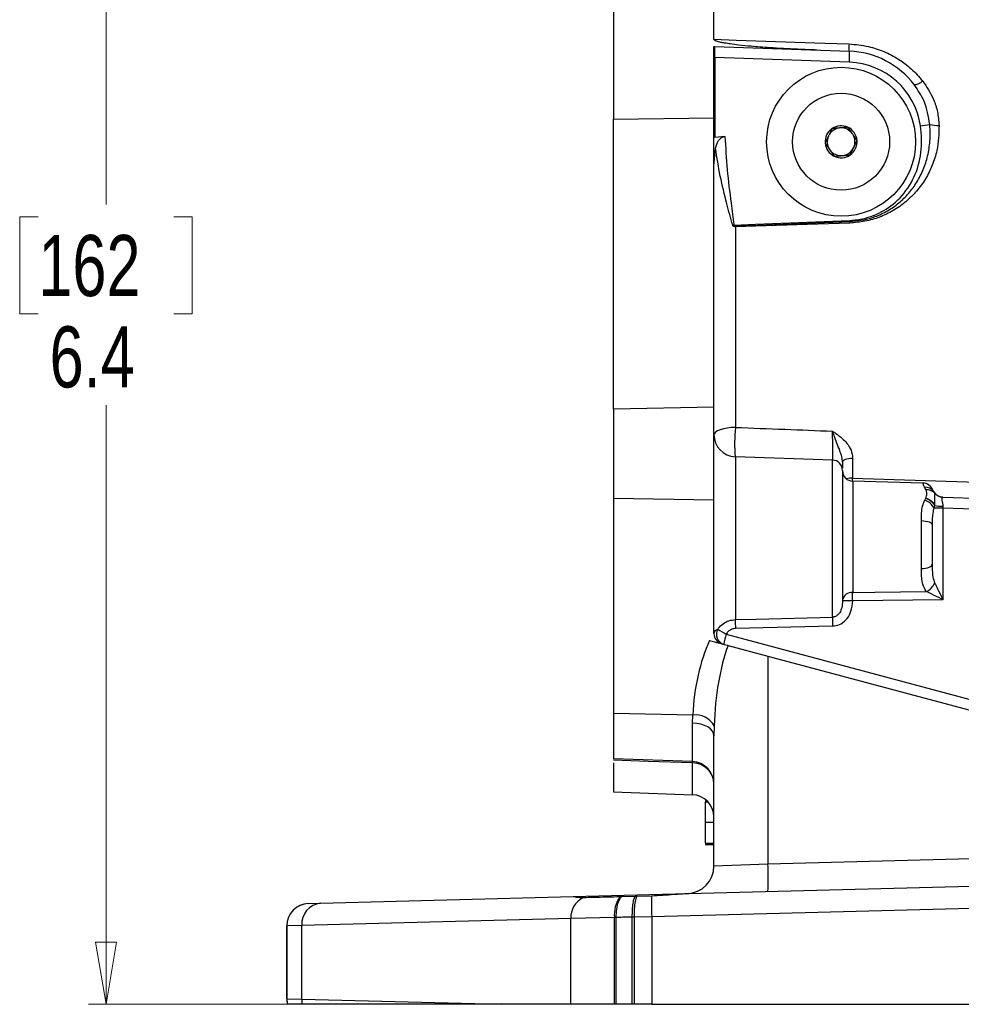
# Model space of a CAD drawing. Header units: inches. Extents: x 0.6 to 16.3, y 0.2 to 11.5.
# Tile 9 of 33: x 8.9 to 11.1, y 4.4 to 6.6. Entities that reach past the tile are written whole.
import ezdxf

# ---------------------------------------------------------------- set-up
doc = ezdxf.new("R2010")
doc.units = ezdxf.units.IN
doc.header["$MEASUREMENT"] = 0
doc.styles.add('SLDTEXTSTYLE0', font='TXT', dxfattribs={"width": 0.75})
doc.dimstyles.new('SLDDIMSTYLE0', dxfattribs={"dimtxt": 0.137795, "dimasz": 0.14, "dimexe": 0, "dimexo": 0.0625, "dimgap": 0.034449, "dimtad": 0, "dimtih": 1, "dimtoh": 1, "dimdec": 1, "dimlfac": 2, "dimrnd": 1e-09, "dimzin": 12, "dimdsep": 46, "dimtxsty": 'SLDTEXTSTYLE0', "dimblk1": 'CLOSED', "dimblk2": 'CLOSED', "dimsah": 1, "dimcen": 0.09, "dimadec": 0, "dimazin": 3, "dimtfac": 1, "dimtdec": 1, "dimtofl": 0, "dimtmove": 0, "dimatfit": 3, "dimldrblk": 'CLOSED', "dimfxl": 0, "dimfrac": 2, "dimtolj": 1, "dimtzin": 12, "dimarcsym": 0})
doc.dimstyles.new('SLDDIMSTYLE1', dxfattribs={"dimtxt": 0.137795, "dimasz": 0.14, "dimexe": 0, "dimexo": 0.0625, "dimgap": 0.034449, "dimtad": 1, "dimdec": 1, "dimlfac": 2, "dimrnd": 1e-09, "dimzin": 12, "dimdsep": 46, "dimtxsty": 'SLDTEXTSTYLE0', "dimblk1": 'CLOSED', "dimblk2": 'CLOSED', "dimsah": 1, "dimcen": 0.09, "dimadec": 0, "dimazin": 3, "dimtfac": 1, "dimtdec": 1, "dimtofl": 0, "dimtmove": 0, "dimatfit": 3, "dimldrblk": 'CLOSED', "dimfxl": 0, "dimfrac": 2, "dimtolj": 1, "dimtzin": 12, "dimarcsym": 0})

# ---------------------------------------------------------------- blocks, each defined once
blk = doc.blocks.new('_Closed')
at = {"color": 0, "linetype": 'ByBlock', "lineweight": -2}
for p, q in [((-1, 0.166667), (0, 0)), ((-1, 0.166667), (-1, -0.166667)), ((0, 0), (-1, -0.166667)), ((0, 0), (-1, 0))]:
    blk.add_line(p, q, dxfattribs=at)
blk = doc.blocks.new('_D')
at = {"color": 7, "linetype": 'Continuous', "lineweight": 0}
for p, q in [((10.4674, 7.5738), (9.0962, 7.5738)), ((9.1355, 7.5738), (9.1355, 6.1943)), ((8.9828, 6.1663), (8.9408, 6.1663)), ((8.9408, 6.1663), (8.9408, 5.9476)), ((9.2883, 6.1663), (9.3302, 6.1663)), ((9.3302, 6.1663), (9.3302, 5.9476)), ((8.9408, 5.9476), (8.9828, 5.9476)), ((9.3302, 5.9476), (9.2883, 5.9476)), ((9.1355, 4.3897), (9.1355, 5.7414)), ((10.327, 4.3897), (9.0962, 4.3897))]:
    blk.add_line(p, q, dxfattribs=at)
at = {"color": 7, "linetype": 'Continuous', "lineweight": 18, "xscale": 0.14, "yscale": 0.14}
for p, rotation in [((9.1355, 7.5738, -0.2228), 90.0000000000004), ((9.1355, 4.3897, -0.2228), 270.0000000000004)]:
    blk.add_blockref('_Closed', p, dxfattribs=dict(at, rotation=rotation))
at = {"color": 7, "linetype": 'Continuous', "lineweight": 18, "char_height": 0.1378, "attachment_point": 1, "style": 'SLDTEXTSTYLE0'}
for s, insert in [('162', (8.9828, 6.1252)), ('6.4', (9.0083, 5.9191))]:
    blk.add_mtext(s, dxfattribs=dict(at, insert=insert))
blk = doc.blocks.new('_D_2')
at = {"color": 7, "linetype": 'Continuous', "lineweight": 0}
for p, q in [((11.446, 8.8057), (11.404, 8.8057)), ((11.404, 8.8057), (11.404, 8.587)), ((11.7515, 8.8057), (11.7935, 8.8057)), ((11.7935, 8.8057), (11.7935, 8.587)), ((11.404, 8.587), (11.446, 8.587)), ((11.7935, 8.587), (11.7515, 8.587)), ((10.2801, 7.0845), (10.2801, 8.4202)), ((14.5401, 5.615), (14.5401, 8.4202)), ((14.5401, 8.3808), (10.2801, 8.3808))]:
    blk.add_line(p, q, dxfattribs=at)
at = {"color": 7, "linetype": 'Continuous', "lineweight": 18, "xscale": 0.14, "yscale": 0.14, "rotation": 180.0000000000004}
blk.add_blockref('_Closed', (10.2801, 8.3808, -0.2228), dxfattribs=at)
at = {"color": 7, "linetype": 'Continuous', "lineweight": 18, "xscale": 0.14, "yscale": 0.14}
blk.add_blockref('_Closed', (14.5401, 8.3808, -0.2228), dxfattribs=at)
at = {"color": 7, "linetype": 'Continuous', "lineweight": 18, "char_height": 0.1378, "attachment_point": 1, "style": 'SLDTEXTSTYLE0'}
for s, insert in [('216', (11.446, 8.7646)), ('8.5', (11.4715, 8.5584))]:
    blk.add_mtext(s, dxfattribs=dict(at, insert=insert))

msp = doc.modelspace()

# ---------------------------------------------------------------- linework, layer by layer
at = {"color": 7, "linetype": 'Continuous', "lineweight": 25}
for p, q in [((10.2801, 6.7024), (10.2801, 6.3862)), ((10.5068, 6.5667), (10.5068, 6.7043)), ((10.5066, 6.5504), (10.5082, 6.5504)), ((10.5068, 6.3892), (10.5068, 6.531)), ((10.5082, 6.5504), (10.8124, 6.5398)), ((10.5091, 6.5254), (10.5091, 6.3449)), ((10.8124, 6.5148), (10.5091, 6.5254)), ((10.2801, 6.3862), (10.5068, 6.3892)), ((10.2801, 5.7322), (10.2801, 6.3862)), ((10.5068, 6.3892), (10.5081, 6.3895)), ((10.5068, 6.2815), (10.5068, 6.3892)), ((10.5091, 6.3449), (10.5081, 6.3895)), ((10.5315, 6.3476), (10.5091, 6.3449)), ((10.5068, 6.2815), (10.5104, 6.3209)), ((10.5068, 5.7364), (10.5068, 6.2815)), ((10.5521, 6.1475), (10.5491, 6.1471)), ((10.5551, 6.1438), (10.5551, 5.6912)), ((10.5068, 5.7364), (10.2801, 5.7322)), ((10.2801, 5.7322), (10.2801, 5.531)), ((10.5068, 5.5272), (10.5068, 5.7364)), ((10.7741, 5.6174), (10.5551, 5.625)), ((10.8195, 5.622), (10.8195, 5.5769)), ((10.7968, 5.5939), (10.7968, 5.2998)), ((10.9782, 5.5656), (10.8197, 5.5697)), ((10.9852, 5.55), (10.982, 5.5562)), ((10.5068, 5.5272), (10.2801, 5.531)), ((10.2801, 5.531), (10.2801, 5.0453)), ((10.9822, 5.5269), (10.9846, 5.5311)), ((10.9846, 5.5311), (10.9848, 5.5314)), ((11.0027, 5.5459), (11.0041, 5.5433)), ((11.0227, 5.5339), (11.0232, 5.5339)), ((11.0232, 5.5339), (11.6369, 5.5124)), ((10.5068, 5.2258), (10.5068, 5.5272)), ((11.004, 5.515), (11.0028, 5.5089)), ((11.0234, 5.5089), (11.0028, 5.5089)), ((11.004, 5.5173), (11.004, 5.515)), ((11.0234, 5.5089), (11.0234, 5.3024)), ((11.6367, 5.4875), (11.0234, 5.5089)), ((10.9747, 5.3726), (10.9747, 5.4808)), ((10.999, 5.471), (10.999, 5.3824)), ((10.8197, 5.3), (10.7968, 5.3)), ((10.8197, 5.2998), (10.7968, 5.2998)), ((11.0234, 5.3024), (10.8197, 5.3)), ((10.8197, 5.3), (10.8197, 5.2998)), ((10.7743, 5.243), (10.5553, 5.2375)), ((10.5344, 5.2245), (11.2301, 5.0381)), ((10.5388, 5.1992), (10.6285, 5.1751)), ((10.6285, 5.1751), (10.6285, 4.7065)), ((10.6285, 5.1751), (11.2273, 5.0147)), ((10.4591, 5.0422), (10.2801, 5.0453)), ((10.2801, 5.0453), (10.2801, 4.9433)), ((10.4585, 5.0241), (10.4591, 5.0422)), ((10.4585, 4.9371), (10.4585, 5.0241)), ((10.5072, 5.0179), (10.5068, 4.9954)), ((10.5068, 4.7017), (10.5068, 4.9954)), ((10.4585, 4.9371), (10.2801, 4.9433)), ((10.2801, 4.9344), (10.2801, 4.8687)), ((10.2801, 4.8687), (10.4585, 4.8625)), ((10.4868, 4.849), (10.491, 4.849)), ((10.4868, 4.8466), (10.4934, 4.8466)), ((10.4868, 4.8466), (10.4868, 4.8006)), ((10.4868, 4.8006), (10.5068, 4.8006)), ((10.4868, 4.8006), (10.4868, 4.7528)), ((10.4868, 4.7528), (10.5068, 4.7528)), ((10.4868, 4.7504), (10.5068, 4.7504)), ((10.6285, 4.7065), (11.2273, 4.7222)), ((10.5068, 4.7017), (10.6285, 4.7065)), ((10.4486, 4.6393), (11.2273, 4.6597)), ((9.6195, 4.6176), (10.1894, 4.6325)), ((10.1894, 4.6325), (10.4486, 4.6393)), ((10.2983, 4.632), (10.2946, 4.632)), ((10.3289, 4.6328), (10.2983, 4.632)), ((10.3331, 4.6329), (10.3289, 4.6328)), ((10.3663, 4.6336), (10.3331, 4.6329)), ((9.5922, 4.6169), (9.6195, 4.6176)), ((9.5922, 4.6169), (9.5922, 4.6169)), ((11.2273, 4.6097), (10.3664, 4.5872)), ((10.1837, 4.5835), (9.5769, 4.5676)), ((10.2822, 4.5855), (10.1837, 4.5835)), ((10.1837, 4.3897), (10.1837, 4.5835)), ((10.2863, 4.5856), (10.2822, 4.5855)), ((10.2822, 4.3897), (10.2822, 4.5855)), ((10.2822, 4.5855), (10.2822, 4.5855)), ((10.2863, 4.3897), (10.2863, 4.5856)), ((10.3275, 4.5864), (10.3227, 4.5863)), ((10.3227, 4.5863), (10.3227, 4.5863)), ((10.3227, 4.3897), (10.3227, 4.5863)), ((10.3664, 4.5872), (10.3275, 4.5864)), ((10.3275, 4.3897), (10.3275, 4.5864)), ((10.3275, 4.5864), (10.3275, 4.5864)), ((10.3664, 4.5872), (10.3664, 4.3897)), ((9.5432, 4.5669), (9.5432, 4.4022)), ((9.5769, 4.5676), (9.5435, 4.5669)), ((9.5435, 4.4022), (9.5435, 4.5669)), ((9.5435, 4.5669), (9.5435, 4.5669)), ((9.5435, 4.4022), (9.5435, 4.5669)), ((9.5769, 4.4015), (9.5769, 4.5676)), ((9.5432, 4.4022), (9.5432, 4.4022)), ((9.5435, 4.4022), (9.5769, 4.4015)), ((9.5435, 4.4022), (9.5435, 4.4022)), ((9.5769, 4.4015), (10.0276, 4.3897)), ((10.0276, 4.3897), (9.5778, 4.3897)), ((10.1837, 4.3897), (10.0276, 4.3897)), ((10.2822, 4.3897), (10.1837, 4.3897)), ((10.2863, 4.3897), (10.2822, 4.3897)), ((10.3275, 4.3897), (10.3227, 4.3897)), ((10.3664, 4.3897), (10.3275, 4.3897)), ((10.3664, 4.3897), (11.2273, 4.3897))]:
    msp.add_line(p, q, dxfattribs=at)
at = {"color": 8, "linetype": 'Continuous', "lineweight": 25}
for p, q in [((10.5551, 5.625), (10.5551, 5.2575)), ((10.7741, 5.2631), (10.7741, 5.6174)), ((10.8197, 5.5697), (10.8197, 5.3188)), ((10.4585, 4.8625), (10.4585, 4.9342))]:
    msp.add_line(p, q, dxfattribs=at)
at = {"color": 7, "linetype": 'Continuous', "lineweight": 25, "flags": 128}
for points in [[(10.5068, 6.5667), (10.5568, 6.565), (10.7566, 6.5581), (10.8114, 6.5562)], [(10.5521, 6.1475), (10.6008, 6.1495), (10.8131, 6.1579)], [(10.555, 6.1459), (10.6049, 6.1477), (10.8132, 6.1553)], [(10.8133, 6.1522), (10.7172, 6.149), (10.5551, 6.1438)], [(10.5551, 5.6912), (10.5455, 5.6907), (10.5365, 5.6897), (10.5281, 5.6881), (10.5208, 5.6859), (10.5149, 5.6833), (10.5104, 5.6804), (10.5077, 5.6772), (10.5068, 5.674)], [(10.7968, 5.6126), (10.7972, 5.6144), (10.7985, 5.6161), (10.8006, 5.6177), (10.8034, 5.6192), (10.8068, 5.6203), (10.8107, 5.6212), (10.815, 5.6218), (10.8195, 5.622)], [(10.9747, 5.4808), (10.9795, 5.4805), (10.9841, 5.4799), (10.9883, 5.479), (10.992, 5.4778), (10.995, 5.4764), (10.9972, 5.4747), (10.9986, 5.4729), (10.999, 5.471)], [(10.9747, 5.3726), (10.9795, 5.3729), (10.9841, 5.3734), (10.9883, 5.3744), (10.992, 5.3756), (10.995, 5.377), (10.9972, 5.3787), (10.9986, 5.3805), (10.999, 5.3824)], [(10.8197, 5.3188), (10.8697, 5.3195), (10.9858, 5.321)], [(10.5551, 5.2575), (10.602, 5.2587), (10.7741, 5.2631)], [(10.5068, 4.9954), (10.5059, 5.0008), (10.5032, 5.0061), (10.4987, 5.011), (10.4928, 5.0153), (10.4855, 5.0189), (10.4771, 5.0216), (10.468, 5.0234), (10.4585, 5.0241)], [(10.4585, 4.9342), (10.3586, 4.9377), (10.2801, 4.9404)]]:
    msp.add_lwpolyline(points, dxfattribs=at)
at = {"color": 7, "linetype": 'Continuous', "lineweight": 25}
for radius in [0.168, 0.1094]:
    msp.add_circle((10.7936, 6.3355), radius, dxfattribs=at)
at = {"color": 8, "linetype": 'Continuous', "lineweight": 25}
for centre, radius, start, end in [((10.9712, 6.5477), 0.16, 176.9577, 182.8283), ((10.9841, 5.6534), 0.4307, 174.972, 183.7772), ((10.8195, 5.5328), 0.0441, 90.0485, 108.0842)]:
    msp.add_arc(centre, radius, start, end, dxfattribs=at)
at = {"color": 7, "linetype": 'Continuous', "lineweight": 25}
for centre, radius, start, end in [((10.6337, 6.5273), 0.1792, 356.0028, 3.9997), ((10.8056, 6.347), 0.1928, 37.4907, 87.9943), ((10.8065, 6.347), 0.1679, 8.2904, 87.985), ((10.9587, 6.49), 0.0256, 269.823, 317.4442), ((10.7936, 6.3355), 0.0361, 124.6614, 184.6614), ((10.7936, 6.3355), 0.0313, 95.9686, 153.3541), ((10.7936, 6.3355), 0.0361, 64.6614, 124.6614), ((10.7936, 6.3355), 0.0313, 93.3541, 95.9686), ((10.7936, 6.3355), 0.0313, 35.9686, 93.3541), ((10.7936, 6.3355), 0.0361, 4.6614, 64.6614), ((10.7936, 6.3355), 0.0313, 33.3541, 35.9686), ((10.5819, 9.0622), 2.7193, 278.2622, 278.7092), ((11.0103, 6.445), 0.0726, 256.7511, 273.4291), ((10.7936, 6.3355), 0.0361, 184.6614, 244.6614), ((10.7936, 6.3355), 0.0313, 155.9686, 213.3541), ((10.7936, 6.3355), 0.0313, 153.3541, 155.9686), ((10.7936, 6.3355), 0.0361, 304.6614, 4.6614), ((10.7936, 6.3355), 0.0313, 335.9686, 33.3541), ((10.7936, 6.3355), 0.0313, 213.3541, 215.9686), ((10.7936, 6.3355), 0.0313, 215.9686, 273.3541), ((10.7936, 6.3355), 0.0313, 275.9686, 333.3541), ((10.7936, 6.3355), 0.0313, 333.3541, 335.9686), ((10.7936, 6.3355), 0.0361, 244.6614, 304.6614), ((10.7936, 6.3355), 0.0313, 273.3541, 275.9686), ((10.1005, 6.1295), 0.7132, 2.0711, 2.2816), ((11.5128, 6.1759), 0.6999, 181.6884, 181.9453), ((11.2606, 6.1676), 0.706, 181.7604, 181.9321), ((10.5568, 5.675), 0.05, 180, 268), ((10.7733, 5.5939), 0.0235, 0, 88), ((10.8203, 5.5932), 0.0235, 180, 268.5), ((10.9775, 5.5406), 0.025, 21.414, 88.4648), ((10.9837, 5.5339), 0.0224, 32.4149, 94.5315), ((10.9884, 5.529), 0.0212, 42.5332, 98.6569), ((11.024, 5.5589), 0.025, 211.2855, 268), ((11.0236, 5.5588), 0.0249, 218.3917, 267.9812), ((10.9717, 5.4942), 0.0344, 25.3253, 72.2543), ((11.0222, 5.6073), 0.094, 258.8808, 270.667), ((10.9713, 5.3541), 0.0362, 293.6335, 337.0797), ((10.8176, 5.2979), 0.0211, 84.3445, 171.1442), ((11.0967, 5.2531), 0.5417, 179.5267, 181.6458), ((11.3102, 5.2585), 0.5361, 179.5062, 181.6596), ((10.5303, 5.2258), 0.0235, 180, 255), ((10.5356, 5.2241), 0.0233, 149.081, 253.2377), ((10.9096, 5.8532), 0.7321, 237.4442, 239.167), ((10.7557, 5.1592), 0.2308, 163.5584, 169.3582), ((10.4649, 4.994), 0.0486, 29.5046, 96.8546), ((10.4568, 4.8871), 0.05, 0, 88), ((10.4269, 4.9356), 0.0316, 357.4293, 2.5707), ((10.4583, 4.8857), 0.0485, 1.6456, 89.7024), ((10.4568, 4.8125), 0.05, 0, 88), ((10.4443, 4.7017), 0.0625, 271.5, 0), ((10.0314, 4.6753), 0.598, 357.0055, 2.9945), ((10.2336, 4.5853), 0.0499, 116.6407, 182.1254), ((10.3495, 4.5924), 0.0676, 144.2458, 185.896), ((11.0681, 4.6121), 0.7022, 178.2445, 182.036), ((9.5932, 4.5669), 0.05, 91.5022, 180.0018), ((9.5935, 4.5669), 0.05, 91.5, 180), ((9.5935, 4.5669), 0.05, 91.5007, 180.0014), ((9.6239, 4.5707), 0.0471, 95.3229, 183.7532), ((9.6057, 4.4022), 0.0625, 179.9771, 191.5799), ((9.606, 4.4022), 0.0625, 180, 191.516), ((9.606, 4.4022), 0.0625, 180.0013, 191.516), ((9.6477, 4.4011), 0.0707, 179.6483, 189.2461)]:
    msp.add_arc(centre, radius, start, end, dxfattribs=at)
for centre, major_axis, ratio, start_param, end_param in [((10.465, 6.1261), (0, 1.2639), 0.034921, 5.03849, 5.054718), ((10.4649, 6.1261), (0, 1.2668), 0.034921, 4.921792, 5.03771), ((10.5082, 6.5254), (0, 0.025), 0.034878, 4.712389, 6.283185), ((11.024, 5.5088), (-0.0009, 0.025), 0.026034, 1.391638, 1.568063), ((10.6335, 5.0042), (-0.0101, 0.3144), 0.555664, 0.837939, 1.431871), ((10.6318, 4.9799), (-0.0059, 0.3145), 0.397068, 0.79175, 1.442258)]:
    msp.add_ellipse(centre, major_axis=major_axis, ratio=ratio, start_param=start_param, end_param=end_param, dxfattribs=at)
for points, knots in [([(10.7389, 6.5423), (10.7243, 6.5429), (10.6888, 6.5443), (10.6392, 6.547), (10.595, 6.5503), (10.5653, 6.5532), (10.5455, 6.5557), (10.5322, 6.5578), (10.5234, 6.5595), (10.5175, 6.5609), (10.5135, 6.5621), (10.5107, 6.5632), (10.5088, 6.5642), (10.5076, 6.5651), (10.507, 6.5658), (10.5068, 6.5664), (10.5068, 6.5666), (10.5068, 6.5667)], [0, 0, 0, 0, 0.185979, 0.452774, 0.631752, 0.751868, 0.832543, 0.886799, 0.923362, 0.94808, 0.964874, 0.976373, 0.986932, 0.992566, 0.996426, 0.999171, 1, 1, 1, 1]), ([(10.8114, 6.5562), (10.8262, 6.5548), (10.8532, 6.5524), (10.8909, 6.5396), (10.9237, 6.5225), (10.9535, 6.5003), (10.9695, 6.482), (10.9776, 6.4727)], [0, 0, 0, 0, 0.228708, 0.419343, 0.615887, 0.805269, 1, 1, 1, 1]), ([(10.9937, 6.3743), (10.9907, 6.3924), (10.9853, 6.4249), (10.9669, 6.4522), (10.9587, 6.4644)], [0, 0, 0, 0, 0.554058, 1, 1, 1, 1]), ([(10.9776, 6.4727), (10.9867, 6.4592), (11.0012, 6.4374), (11.0119, 6.4026), (11.0137, 6.3826), (11.0146, 6.3725)], [0, 0, 0, 0, 0.447543, 0.719651, 1, 1, 1, 1]), ([(10.7731, 6.3652), (10.7726, 6.3642), (10.7702, 6.3591), (10.7677, 6.3538), (10.7657, 6.3495)], [0, 0, 0, 0, 0.199037, 1, 1, 1, 1]), ([(10.7903, 6.3666), (10.7874, 6.3664), (10.7816, 6.3659), (10.7759, 6.3654), (10.7731, 6.3652)], [0, 0, 0, 0, 0.4966727, 1, 1, 1, 1]), ([(10.809, 6.3681), (10.807, 6.368), (10.8013, 6.3675), (10.7955, 6.367), (10.7918, 6.3667)], [0, 0, 0, 0, 0.368713, 1, 1, 1, 1]), ([(10.8189, 6.3539), (10.8178, 6.3554), (10.8145, 6.3602), (10.8112, 6.3649), (10.809, 6.3681)], [0, 0, 0, 0, 0.3178104, 1, 1, 1, 1]), ([(10.8131, 6.1579), (10.821, 6.1586), (10.8373, 6.1599), (10.8694, 6.1687), (10.9087, 6.1894), (10.9467, 6.2295), (10.9709, 6.2823), (10.977, 6.3315), (10.9738, 6.3612), (10.9727, 6.3712)], [0, 0, 0, 0, 0.0790048, 0.1622886, 0.330351, 0.515076, 0.7025382, 0.9001673, 1, 1, 1, 1]), ([(10.8132, 6.1553), (10.83, 6.1572), (10.8572, 6.1603), (10.8919, 6.1754), (10.9183, 6.192), (10.9415, 6.213), (10.9611, 6.2376), (10.9765, 6.2653), (10.9877, 6.2958), (10.9939, 6.3281), (10.995, 6.3547), (10.994, 6.3701), (10.9937, 6.3743)], [0, 0, 0, 0, 0.158508, 0.256173, 0.353844, 0.451574, 0.549319, 0.64929, 0.749292, 0.854434, 0.95963, 1, 1, 1, 1]), ([(11.0146, 6.3725), (11.014, 6.3534), (11.013, 6.3229), (11.0001, 6.2824), (10.9848, 6.2515), (10.9645, 6.2236), (10.94, 6.1994), (10.9118, 6.1796), (10.8808, 6.1648), (10.8476, 6.155), (10.8248, 6.1531), (10.8133, 6.1522)], [0, 0, 0, 0, 0.17368, 0.278087, 0.382474, 0.485412, 0.588346, 0.69106, 0.793776, 0.896887, 1, 1, 1, 1]), ([(10.5104, 6.3209), (10.5121, 6.327), (10.5142, 6.335), (10.5215, 6.3432), (10.5265, 6.3466), (10.5302, 6.3473), (10.5315, 6.3476)], [0, 0, 0, 0, 0.539887, 0.717751, 0.8972, 1, 1, 1, 1]), ([(10.5315, 6.3476), (10.533, 6.3225), (10.536, 6.2721), (10.5442, 6.2055), (10.5498, 6.164), (10.5521, 6.1475)], [0, 0, 0, 0, 0.375288, 0.751505, 1, 1, 1, 1]), ([(10.7651, 6.3482), (10.7643, 6.3466), (10.7617, 6.3413), (10.7593, 6.3361), (10.7576, 6.3326)], [0, 0, 0, 0, 0.3178104, 1, 1, 1, 1]), ([(10.7576, 6.3326), (10.7583, 6.3317), (10.7615, 6.327), (10.7648, 6.3222), (10.7675, 6.3183)], [0, 0, 0, 0, 0.199037, 1, 1, 1, 1]), ([(10.8296, 6.3384), (10.8289, 6.3394), (10.8257, 6.344), (10.8224, 6.3488), (10.8197, 6.3527)], [0, 0, 0, 0, 0.199037, 1, 1, 1, 1]), ([(10.8221, 6.3228), (10.8229, 6.3245), (10.8254, 6.3298), (10.8279, 6.3349), (10.8296, 6.3384)], [0, 0, 0, 0, 0.31781, 1, 1, 1, 1]), ([(10.5491, 6.1471), (10.5446, 6.1633), (10.5345, 6.2001), (10.5201, 6.2579), (10.5137, 6.2999), (10.5104, 6.3209)], [0, 0, 0, 0, 0.282368, 0.640187, 1, 1, 1, 1]), ([(10.7683, 6.3172), (10.7694, 6.3156), (10.7727, 6.3108), (10.7759, 6.3061), (10.7782, 6.3029)], [0, 0, 0, 0, 0.3178104, 1, 1, 1, 1]), ([(10.8141, 6.3058), (10.8146, 6.3069), (10.817, 6.312), (10.8195, 6.3173), (10.8215, 6.3215)], [0, 0, 0, 0, 0.199037, 1, 1, 1, 1]), ([(10.7782, 6.3029), (10.7802, 6.3031), (10.7859, 6.3035), (10.7917, 6.304), (10.7954, 6.3043)], [0, 0, 0, 0, 0.368713, 1, 1, 1, 1]), ([(10.7968, 6.3044), (10.7997, 6.3047), (10.8056, 6.3052), (10.8113, 6.3056), (10.8141, 6.3058)], [0, 0, 0, 0, 0.496673, 1, 1, 1, 1]), ([(10.5551, 6.1438), (10.5546, 6.1438), (10.5536, 6.1438), (10.5522, 6.1442), (10.5508, 6.1448), (10.5496, 6.1459), (10.5493, 6.1468), (10.5491, 6.1471)], [0, 0, 0, 0, 0.198487, 0.382212, 0.60496, 0.85356, 1, 1, 1, 1]), ([(10.5521, 6.1475), (10.5522, 6.1473), (10.5523, 6.147), (10.5527, 6.1465), (10.5535, 6.146), (10.5543, 6.1459), (10.5548, 6.1459), (10.555, 6.1459)], [0, 0, 0, 0, 0.158898, 0.31707, 0.557744, 0.887167, 1, 1, 1, 1]), ([(10.5551, 5.6912), (10.5923, 5.6897), (10.6653, 5.6869), (10.7383, 5.684), (10.7741, 5.6826)], [0, 0, 0, 0, 0.509667, 1, 1, 1, 1]), ([(10.7741, 5.6826), (10.7742, 5.6825), (10.7768, 5.6808), (10.7887, 5.6727), (10.8047, 5.6597), (10.8173, 5.6398), (10.8188, 5.628), (10.8195, 5.622)], [0, 0, 0, 0, 0.0023148, 0.1169548, 0.5340871, 0.7668873, 1, 1, 1, 1]), ([(10.7968, 5.6126), (10.7964, 5.6167), (10.7955, 5.6258), (10.788, 5.6455), (10.7807, 5.6649), (10.7754, 5.6791), (10.7741, 5.6825), (10.7741, 5.6826)], [0, 0, 0, 0, 0.1678936, 0.3682342, 0.8444895, 0.997244, 1, 1, 1, 1]), ([(10.7968, 5.6126), (10.7968, 5.6084), (10.7968, 5.6026), (10.7968, 5.6), (10.7968, 5.5993)], [0, 0, 0, 0, 0.732801, 1, 1, 1, 1]), ([(10.8195, 5.5769), (10.9448, 5.5727), (11.2961, 5.5607), (11.6639, 5.5483), (11.909, 5.54), (11.9281, 5.5393), (11.9306, 5.5392)], [0, 0, 0, 0, 0.3383196, 0.9483566, 0.9932566, 1, 1, 1, 1]), ([(10.9846, 5.5311), (10.9866, 5.5304), (10.9906, 5.5288), (10.9961, 5.5249), (11.0008, 5.5203), (11.003, 5.5168), (11.004, 5.515)], [0, 0, 0, 0, 0.250486, 0.500648, 0.750487, 1, 1, 1, 1]), ([(10.9848, 5.5314), (10.9858, 5.5349), (10.9879, 5.5418), (10.9861, 5.5472), (10.9852, 5.55)], [0, 0, 0, 0, 0.496435, 1, 1, 1, 1]), ([(11.0011, 5.5491), (11.0012, 5.5487), (11.0013, 5.5483), (11.0024, 5.5463), (11.0027, 5.5459)], [0, 0, 0, 0, 0.780293, 1, 1, 1, 1]), ([(11.0041, 5.5433), (11.004, 5.5424), (11.004, 5.5403), (11.004, 5.5321), (11.0041, 5.5237), (11.004, 5.5188), (11.004, 5.5173)], [0, 0, 0, 0, 0.278291, 0.646362, 0.896381, 1, 1, 1, 1]), ([(11.0227, 5.5339), (11.0222, 5.5337), (11.0211, 5.5333), (11.0205, 5.5308), (11.0206, 5.5276), (11.0215, 5.5232), (11.023, 5.5175), (11.0232, 5.5141), (11.0232, 5.5133)], [0, 0, 0, 0, 0.224705, 0.426571, 0.466944, 0.696257, 0.931346, 1, 1, 1, 1]), ([(10.9747, 5.4808), (10.9748, 5.4923), (10.9749, 5.5096), (10.9804, 5.5226), (10.9822, 5.5269)], [0, 0, 0, 0, 0.67137, 1, 1, 1, 1]), ([(11.0028, 5.5089), (11.0019, 5.5053), (10.999, 5.4934), (10.999, 5.4802), (10.999, 5.471)], [0, 0, 0, 0, 0.303416, 1, 1, 1, 1]), ([(10.999, 5.3824), (10.9991, 5.38), (10.9991, 5.3701), (10.9994, 5.3553), (11.0031, 5.3444), (11.0046, 5.34)], [0, 0, 0, 0, 0.156017, 0.66612, 1, 1, 1, 1]), ([(10.9858, 5.321), (10.9828, 5.3261), (10.9759, 5.3381), (10.9748, 5.357), (10.9747, 5.3698), (10.9747, 5.3726)], [0, 0, 0, 0, 0.366244, 0.858527, 1, 1, 1, 1]), ([(11.0046, 5.34), (11.0067, 5.3358), (11.0119, 5.3252), (11.0185, 5.3122), (11.0227, 5.3039), (11.0234, 5.3025), (11.0234, 5.3024)], [0, 0, 0, 0, 0.35445, 0.892037, 0.995372, 1, 1, 1, 1]), ([(10.8197, 5.3), (10.8197, 5.3017), (10.8196, 5.3063), (10.8196, 5.3131), (10.8197, 5.317), (10.8197, 5.3188)], [0, 0, 0, 0, 0.246678, 0.641204, 1, 1, 1, 1]), ([(11.0234, 5.3024), (11.0233, 5.3024), (11.0219, 5.3031), (11.0136, 5.3072), (11.0005, 5.3137), (10.99, 5.3189), (10.9858, 5.321)], [0, 0, 0, 0, 0.004628, 0.107963, 0.645548, 1, 1, 1, 1]), ([(10.7968, 5.2998), (10.7965, 5.2944), (10.7961, 5.2854), (10.7917, 5.2747), (10.7873, 5.269), (10.7831, 5.2657), (10.7796, 5.264), (10.7763, 5.2633), (10.7748, 5.2632), (10.7741, 5.2631)], [0, 0, 0, 0, 0.3464626, 0.5810625, 0.7229023, 0.7916667, 0.9097549, 0.9562081, 1, 1, 1, 1]), ([(10.7743, 5.243), (10.7757, 5.2431), (10.7824, 5.2435), (10.7948, 5.2478), (10.8081, 5.2596), (10.8178, 5.2777), (10.819, 5.2918), (10.8197, 5.2998)], [0, 0, 0, 0, 0.053446, 0.248805, 0.476786, 0.703353, 1, 1, 1, 1]), ([(10.5156, 5.2361), (10.5161, 5.2367), (10.5193, 5.2413), (10.527, 5.2487), (10.5402, 5.2558), (10.5501, 5.257), (10.5551, 5.2575)], [0, 0, 0, 0, 0.049037, 0.369464, 0.681101, 1, 1, 1, 1]), ([(10.5068, 5.2258), (10.5074, 5.2282), (10.5085, 5.232), (10.5136, 5.235), (10.5156, 5.2361)], [0, 0, 0, 0, 0.61066, 1, 1, 1, 1]), ([(10.5553, 5.2375), (10.5526, 5.2372), (10.5473, 5.2365), (10.5403, 5.2321), (10.5363, 5.2277), (10.5346, 5.2249), (10.5344, 5.2245)], [0, 0, 0, 0, 0.310753, 0.620795, 0.949007, 1, 1, 1, 1]), ([(10.4969, 5.2104), (10.501, 5.2093), (10.5101, 5.2069), (10.524, 5.2032), (10.5334, 5.2006), (10.538, 5.1994), (10.5388, 5.1992)], [0, 0, 0, 0, 0.261991, 0.578176, 0.927815, 1, 1, 1, 1]), ([(10.2112, 4.63), (10.2111, 4.63), (10.2063, 4.6299), (10.1981, 4.6303), (10.1915, 4.6321), (10.19, 4.6324), (10.1894, 4.6325)], [0, 0, 0, 0, 0.002521, 0.381406, 0.771453, 1, 1, 1, 1]), ([(10.2946, 4.632), (10.2857, 4.6317), (10.2676, 4.6313), (10.2372, 4.6306), (10.2213, 4.6302), (10.2112, 4.63)], [0, 0, 0, 0, 0.260093, 0.527555, 1, 1, 1, 1]), ([(10.2863, 4.5856), (10.2865, 4.5921), (10.2868, 4.6051), (10.2911, 4.6216), (10.2956, 4.6293), (10.2981, 4.6319), (10.2983, 4.632)], [0, 0, 0, 0, 0.326621, 0.653242, 0.979863, 1, 1, 1, 1]), ([(10.3227, 4.5863), (10.3227, 4.5919), (10.3227, 4.6032), (10.3243, 4.6181), (10.3266, 4.6279), (10.3283, 4.6315), (10.3289, 4.6328)], [0, 0, 0, 0, 0.2824606, 0.5649212, 0.8473826, 1, 1, 1, 1]), ([(10.3275, 4.5864), (10.3275, 4.5929), (10.3275, 4.606), (10.3295, 4.6225), (10.3317, 4.6302), (10.333, 4.6327), (10.3331, 4.6329)], [0, 0, 0, 0, 0.327853, 0.655706, 0.983559, 1, 1, 1, 1]), ([(10.4486, 4.6393), (10.438, 4.6385), (10.4116, 4.6367), (10.3832, 4.6348), (10.3663, 4.6336)], [0, 0, 0, 0, 0.403312, 1, 1, 1, 1]), ([(10.3227, 4.5863), (10.3207, 4.5863), (10.3133, 4.5861), (10.3011, 4.5859), (10.2912, 4.5857), (10.2863, 4.5856)], [0, 0, 0, 0, 0.161688, 0.589024, 1, 1, 1, 1]), ([(9.5778, 4.3897), (9.5712, 4.3897), (9.5579, 4.3897), (9.5469, 4.3897), (9.5455, 4.3897), (9.5448, 4.3897)], [0, 0, 0, 0, 0.335816, 0.68137, 1, 1, 1, 1]), ([(10.3227, 4.3897), (10.3157, 4.3897), (10.3033, 4.3897), (10.2915, 4.3897), (10.2863, 4.3897)], [0, 0, 0, 0, 0.559957, 1, 1, 1, 1])]:
    msp.add_open_spline(points, degree=3, knots=knots, dxfattribs=at)
at = {"color": 8, "linetype": 'Continuous', "lineweight": 25}
for points, knots in [([(10.7743, 5.6156), (10.7744, 5.6155), (10.7746, 5.6153), (10.7748, 5.6212), (10.7749, 5.632), (10.7749, 5.6468), (10.7746, 5.6635), (10.7743, 5.6757), (10.7741, 5.6818), (10.7741, 5.6826)], [0, 0, 0, 0, 0.100325, 0.275432, 0.450145, 0.624578, 0.799077, 0.973957, 1, 1, 1, 1]), ([(10.8191, 5.5698), (10.8192, 5.5712), (10.8193, 5.5737), (10.8194, 5.576), (10.8195, 5.5769)], [0, 0, 0, 0, 0.5686039, 1, 1, 1, 1]), ([(10.982, 5.5562), (10.9815, 5.5573), (10.9787, 5.5631), (10.9784, 5.5645), (10.9782, 5.5656)], [0, 0, 0, 0, 0.1786986, 1, 1, 1, 1]), ([(9.5435, 4.5669), (9.5434, 4.5669), (9.5432, 4.5669), (9.5432, 4.5669), (9.5432, 4.5669)], [0, 0, 0, 0, 0.810984, 1, 1, 1, 1]), ([(9.5432, 4.4022), (9.5433, 4.4022), (9.5433, 4.4022), (9.5434, 4.4022), (9.5435, 4.4022)], [0, 0, 0, 0, 0.404766, 1, 1, 1, 1])]:
    msp.add_open_spline(points, degree=3, knots=knots, dxfattribs=at)
at = {"color": 7, "linetype": 'Continuous', "lineweight": 25}
msp.add_open_spline([(10.9848, 5.5314), (10.9867, 5.5308), (10.9906, 5.5295), (10.9959, 5.5262), (11.0007, 5.5221), (11.0029, 5.5189), (11.004, 5.5173)], degree=3, dxfattribs=at)

# ---------------------------------------------------------------- dimensions: what is measured, and where the dimension line sits
at = {"color": 7, "linetype": 'Continuous', "lineweight": 18}
dim = msp.add_linear_dim(base=(10.2801, 8.3808), p1=(14.5401, 5.5757), p2=(10.2801, 7.0451), dimstyle='SLDDIMSTYLE1', dxfattribs=at)
dim.commit()
dim.dimension.update_dxf_attribs({"geometry": '_D_2', "text_midpoint": (11.5987, 8.3808), "dimtype": 160})
dim = msp.add_linear_dim(base=(9.1355, 4.3897), p1=(10.5068, 7.5738), p2=(10.3664, 4.3897), angle=90, dimstyle='SLDDIMSTYLE0', dxfattribs=at)
dim.commit()
dim.dimension.update_dxf_attribs({"geometry": '_D', "text_midpoint": (9.1355, 5.9679), "dimtype": 160})

doc.saveas('drawing.dxf')
